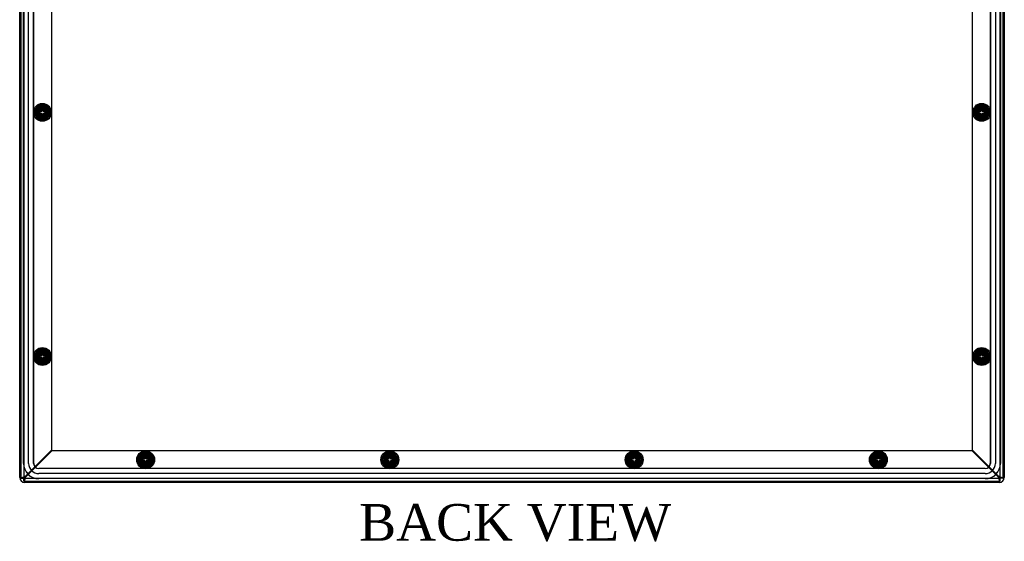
# Model space of a CAD drawing. Header units: inches. Extents: x 0 to 126, y 0 to 96.
# Tile 13 of 18: x 71 to 95, y 31 to 44. Entities that reach past the tile are written whole.
import ezdxf
from ezdxf.enums import TextEntityAlignment as Align
from ezdxf.lldxf.tags import DXFTag

# ---------------------------------------------------------------- set-up
doc = ezdxf.new("R2010")
doc.units = ezdxf.units.IN
doc.header["$MEASUREMENT"] = 0
doc.layers.get('0').update_dxf_attribs({"linetype": 'CONTINUOUS'})
for name, color, linetype in [('COM70614', 7, 'CONTINUOUS'), ('COM71428-20', 7, 'CONTINUOUS'), ('COM71429-12', 7, 'CONTINUOUS'), ('RVN01002', 7, 'CONTINUOUS'), ('SCS190055', 7, 'CONTINUOUS'), ('WAM87960', 7, 'CONTINUOUS')]:
    doc.layers.add(name, color=color, linetype=linetype)
doc.styles.add('SEACAD_TIMES_NEW_ROMAN', font='times.ttf')
tags = doc.linetypes.add('HIDDEN2', pattern=[0.1875, 0.125, -0.0625]).pattern_tags.tags
tags[6:7] = [DXFTag(74, 4), DXFTag(75, 0), DXFTag(340, '0'), DXFTag(46, 0.0), DXFTag(50, 0.0), DXFTag(44, 0.0), DXFTag(45, 0.0)]
tags[4:5] = [DXFTag(74, 4), DXFTag(75, 0), DXFTag(340, '0'), DXFTag(46, 0.0), DXFTag(50, 0.0), DXFTag(44, 0.0), DXFTag(45, 0.0)]

msp = doc.modelspace()

# ---------------------------------------------------------------- linework, layer by layer
at = {"layer": 'COM70614', "color": 7, "linetype": 'HIDDEN2'}
for p, q in [((71.308, 33.182), (71.308, 56.432)), ((71.309, 33.182), (71.309, 56.432)), ((71.433, 33.182), (71.433, 56.432)), ((71.557, 33.182), (71.557, 56.432)), ((71.558, 33.182), (71.558, 56.432)), ((95.058, 56.432), (95.058, 33.182)), ((95.059, 56.432), (95.059, 33.182)), ((95.183, 56.432), (95.183, 33.182)), ((95.307, 56.432), (95.307, 33.182)), ((95.308, 56.432), (95.308, 33.182)), ((94.933, 33.057), (71.683, 33.057)), ((94.933, 33.056), (71.683, 33.056)), ((94.933, 32.932), (71.683, 32.932)), ((94.933, 32.808), (71.683, 32.808)), ((94.933, 32.807), (71.683, 32.807))]:
    msp.add_line(p, q, dxfattribs=at)
for centre, radius, start, end in [((71.683, 33.182), 0.375, 180, 270), ((71.683, 33.182), 0.374, 180, 270), ((71.683, 33.182), 0.25, 180, 270), ((71.683, 33.182), 0.126, 180, 270), ((71.683, 33.182), 0.125, 180, 270), ((94.933, 33.182), 0.375, 270, 0), ((94.933, 33.182), 0.125, 270, 0), ((94.933, 33.182), 0.126, 270, 0), ((94.933, 33.182), 0.25, 270, 0), ((94.933, 33.182), 0.374, 270, 0)]:
    msp.add_arc(centre, radius, start, end, dxfattribs=at)
at = {"layer": 'COM71428-20', "color": 7, "linetype": 'Continuous'}
for p, q in [((71.246, 56.798), (71.246, 32.817)), ((95.371, 32.817), (95.371, 56.798)), ((71.246, 32.817), (71.318, 32.817)), ((71.318, 32.745), (71.318, 32.817)), ((71.318, 32.745), (95.298, 32.745)), ((71.334, 32.833), (71.34, 32.844)), ((71.334, 32.833), (71.345, 32.839)), ((95.272, 32.839), (95.282, 32.833)), ((95.276, 32.844), (95.283, 32.833)), ((95.298, 32.745), (95.298, 32.817)), ((95.371, 32.817), (95.299, 32.817))]:
    msp.add_line(p, q, dxfattribs=at)
at = {"layer": 'COM71428-20', "color": 7, "linetype": 'HIDDEN2'}
for p, q in [((71.318, 56.798), (71.318, 32.817)), ((95.299, 32.817), (95.299, 56.798)), ((71.996, 56.105), (71.996, 33.509)), ((94.621, 33.509), (94.621, 56.105)), ((71.626, 41.723), (71.626, 41.891)), ((94.701, 41.723), (94.701, 41.891)), ((71.626, 35.723), (71.626, 35.891)), ((94.701, 35.723), (94.701, 35.891)), ((71.354, 32.867), (71.996, 33.509)), ((71.368, 32.853), (72.01, 33.495)), ((72.01, 33.495), (94.606, 33.495)), ((74.224, 33.415), (74.392, 33.415)), ((80.224, 33.415), (80.392, 33.415)), ((86.224, 33.415), (86.392, 33.415)), ((92.224, 33.415), (92.392, 33.415)), ((94.606, 33.495), (95.248, 32.853)), ((94.621, 33.509), (95.263, 32.867)), ((74.392, 33.125), (74.224, 33.125)), ((80.392, 33.125), (80.224, 33.125)), ((86.392, 33.125), (86.224, 33.125)), ((92.392, 33.125), (92.224, 33.125)), ((71.334, 32.833), (71.294, 32.833)), ((71.318, 32.817), (95.298, 32.817)), ((71.334, 32.833), (71.334, 32.793)), ((71.34, 32.844), (71.354, 32.867)), ((71.345, 32.839), (71.368, 32.853)), ((95.248, 32.853), (95.272, 32.839)), ((95.263, 32.867), (95.276, 32.844)), ((95.282, 32.833), (95.282, 32.793)), ((95.283, 32.833), (95.323, 32.833))]:
    msp.add_line(p, q, dxfattribs=at)
for centre, start, end in [((71.748, 32.104), 117.3257, 121.9374), ((70.605, 33.247), 328.0626, 332.6743), ((96.011, 33.247), 207.3257, 211.9374), ((94.868, 32.104), 58.0626, 62.6743)]:
    msp.add_arc(centre, 0.859, start, end, dxfattribs=at)
at = {"layer": 'COM71428-20', "color": 7, "linetype": 'Continuous'}
for points, knots in [([(71.246, 32.817), (71.246, 32.818), (71.246, 32.82), (71.249, 32.823), (71.251, 32.824), (71.257, 32.827), (71.26, 32.829), (71.268, 32.832), (71.272, 32.833), (71.282, 32.836), (71.288, 32.838), (71.299, 32.841), (71.306, 32.842), (71.325, 32.847), (71.339, 32.85), (71.354, 32.853)], [0, 0, 0, 0, 0.125, 0.125, 0.25, 0.25, 0.375, 0.375, 0.5, 0.5, 0.625, 0.625, 0.75, 0.75, 1, 1, 1, 1]), ([(71.318, 32.817), (71.318, 32.82), (71.319, 32.823), (71.322, 32.829), (71.325, 32.832), (71.335, 32.841), (71.344, 32.847), (71.354, 32.853)], [0, 0, 0, 0, 0.25, 0.25, 0.5, 0.5, 1, 1, 1, 1]), ([(71.354, 32.853), (71.351, 32.848), (71.348, 32.843), (71.342, 32.835), (71.339, 32.831), (71.33, 32.821), (71.324, 32.817), (71.318, 32.817)], [0, 0, 0, 0, 0.25, 0.25, 0.5, 0.5, 1, 1, 1, 1]), ([(71.354, 32.853), (71.352, 32.846), (71.351, 32.839), (71.348, 32.825), (71.346, 32.818), (71.343, 32.805), (71.342, 32.799), (71.339, 32.787), (71.337, 32.781), (71.334, 32.771), (71.333, 32.767), (71.33, 32.759), (71.328, 32.756), (71.324, 32.748), (71.321, 32.745), (71.318, 32.745)], [0, 0, 0, 0, 0.125, 0.125, 0.25, 0.25, 0.375, 0.375, 0.5, 0.5, 0.625, 0.625, 0.75, 0.75, 1, 1, 1, 1]), ([(95.298, 32.817), (95.295, 32.817), (95.293, 32.818), (95.287, 32.821), (95.284, 32.824), (95.275, 32.834), (95.269, 32.843), (95.263, 32.853)], [0, 0, 0, 0, 0.25, 0.25, 0.5, 0.5, 1, 1, 1, 1]), ([(95.298, 32.745), (95.297, 32.745), (95.295, 32.745), (95.293, 32.748), (95.291, 32.75), (95.288, 32.756), (95.287, 32.759), (95.284, 32.767), (95.282, 32.771), (95.279, 32.781), (95.278, 32.787), (95.275, 32.798), (95.273, 32.805), (95.269, 32.824), (95.266, 32.838), (95.263, 32.853)], [0, 0, 0, 0, 0.125, 0.125, 0.25, 0.25, 0.375, 0.375, 0.5, 0.5, 0.625, 0.625, 0.75, 0.75, 1, 1, 1, 1]), ([(95.263, 32.853), (95.267, 32.85), (95.272, 32.847), (95.281, 32.841), (95.285, 32.838), (95.295, 32.829), (95.299, 32.823), (95.299, 32.817)], [0, 0, 0, 0, 0.25, 0.25, 0.5, 0.5, 1, 1, 1, 1]), ([(95.263, 32.853), (95.27, 32.851), (95.277, 32.85), (95.291, 32.847), (95.297, 32.845), (95.31, 32.842), (95.317, 32.841), (95.328, 32.838), (95.334, 32.836), (95.344, 32.833), (95.348, 32.832), (95.356, 32.829), (95.36, 32.827), (95.368, 32.823), (95.371, 32.82), (95.371, 32.817)], [0, 0, 0, 0, 0.125, 0.125, 0.25, 0.25, 0.375, 0.375, 0.5, 0.5, 0.625, 0.625, 0.75, 0.75, 1, 1, 1, 1])]:
    msp.add_open_spline(points, degree=3, knots=knots, dxfattribs=at)
at = {"layer": 'COM71429-12', "color": 7, "linetype": 'Continuous'}
for p, q in [((71.214, 32.838), (71.214, 56.776)), ((95.402, 56.776), (95.402, 32.838)), ((95.277, 32.713), (71.339, 32.713))]:
    msp.add_line(p, q, dxfattribs=at)
at = {"layer": 'COM71429-12', "color": 7, "linetype": 'HIDDEN2'}
for centre in [(71.771, 41.807), (94.846, 41.807), (71.771, 35.807), (94.846, 35.807), (74.308, 33.27), (80.308, 33.27), (86.308, 33.27), (92.308, 33.27)]:
    msp.add_circle(centre, 0.125, dxfattribs=at)
at = {"layer": 'COM71429-12', "color": 7, "linetype": 'Continuous'}
for centre, start, end in [((71.339, 32.838), 180, 270), ((95.277, 32.838), 270, 0)]:
    msp.add_arc(centre, 0.125, start, end, dxfattribs=at)
at = {"layer": 'RVN01002', "color": 7, "linetype": 'HIDDEN2'}
for p, q in [((71.631, 41.885), (71.631, 41.73)), ((71.768, 41.967), (71.634, 41.89)), ((71.771, 41.941), (71.655, 41.874)), ((71.655, 41.874), (71.655, 41.74)), ((71.887, 41.874), (71.771, 41.941)), ((71.908, 41.89), (71.774, 41.967)), ((71.887, 41.74), (71.887, 41.874)), ((71.911, 41.73), (71.911, 41.885)), ((94.706, 41.885), (94.706, 41.73)), ((94.843, 41.967), (94.709, 41.89)), ((94.846, 41.941), (94.73, 41.874)), ((94.73, 41.874), (94.73, 41.74)), ((94.962, 41.874), (94.846, 41.941)), ((94.983, 41.89), (94.849, 41.967)), ((94.962, 41.74), (94.962, 41.874)), ((94.986, 41.73), (94.986, 41.885)), ((71.634, 41.725), (71.768, 41.647)), ((71.655, 41.74), (71.771, 41.673)), ((71.771, 41.673), (71.887, 41.74)), ((71.774, 41.647), (71.908, 41.725)), ((94.709, 41.725), (94.843, 41.647)), ((94.73, 41.74), (94.846, 41.673)), ((94.846, 41.673), (94.962, 41.74)), ((94.849, 41.647), (94.983, 41.725)), ((71.631, 35.885), (71.631, 35.73)), ((71.768, 35.967), (71.634, 35.89)), ((71.771, 35.941), (71.655, 35.874)), ((71.655, 35.874), (71.655, 35.74)), ((71.887, 35.874), (71.771, 35.941)), ((71.908, 35.89), (71.774, 35.967)), ((71.887, 35.74), (71.887, 35.874)), ((71.911, 35.73), (71.911, 35.885)), ((94.706, 35.885), (94.706, 35.73)), ((94.843, 35.967), (94.709, 35.89)), ((94.846, 35.941), (94.73, 35.874)), ((94.73, 35.874), (94.73, 35.74)), ((94.962, 35.874), (94.846, 35.941)), ((94.983, 35.89), (94.849, 35.967)), ((94.962, 35.74), (94.962, 35.874)), ((94.986, 35.73), (94.986, 35.885)), ((71.634, 35.725), (71.768, 35.647)), ((71.655, 35.74), (71.771, 35.673)), ((71.771, 35.673), (71.887, 35.74)), ((71.774, 35.647), (71.908, 35.725)), ((94.709, 35.725), (94.843, 35.647)), ((94.73, 35.74), (94.846, 35.673)), ((94.846, 35.673), (94.962, 35.74)), ((94.849, 35.647), (94.983, 35.725)), ((74.226, 33.407), (74.148, 33.273)), ((74.241, 33.386), (74.174, 33.27)), ((74.386, 33.41), (74.231, 33.41)), ((74.375, 33.386), (74.241, 33.386)), ((74.442, 33.27), (74.375, 33.386)), ((74.468, 33.273), (74.391, 33.407)), ((80.226, 33.407), (80.148, 33.273)), ((80.241, 33.386), (80.174, 33.27)), ((80.386, 33.41), (80.231, 33.41)), ((80.375, 33.386), (80.241, 33.386)), ((80.442, 33.27), (80.375, 33.386)), ((80.468, 33.273), (80.391, 33.407)), ((86.226, 33.407), (86.148, 33.273)), ((86.241, 33.386), (86.174, 33.27)), ((86.386, 33.41), (86.231, 33.41)), ((86.375, 33.386), (86.241, 33.386)), ((86.442, 33.27), (86.375, 33.386)), ((86.468, 33.273), (86.391, 33.407)), ((92.226, 33.407), (92.148, 33.273)), ((92.241, 33.386), (92.174, 33.27)), ((92.386, 33.41), (92.231, 33.41)), ((92.375, 33.386), (92.241, 33.386)), ((92.442, 33.27), (92.375, 33.386)), ((92.468, 33.273), (92.391, 33.407)), ((74.148, 33.267), (74.226, 33.133)), ((74.174, 33.27), (74.241, 33.154)), ((74.241, 33.154), (74.375, 33.154)), ((74.375, 33.154), (74.442, 33.27)), ((74.391, 33.133), (74.468, 33.267)), ((80.148, 33.267), (80.226, 33.133)), ((80.174, 33.27), (80.241, 33.154)), ((80.241, 33.154), (80.375, 33.154)), ((80.375, 33.154), (80.442, 33.27)), ((80.391, 33.133), (80.468, 33.267)), ((86.148, 33.267), (86.226, 33.133)), ((86.174, 33.27), (86.241, 33.154)), ((86.241, 33.154), (86.375, 33.154)), ((86.375, 33.154), (86.442, 33.27)), ((86.391, 33.133), (86.468, 33.267)), ((92.148, 33.267), (92.226, 33.133)), ((92.174, 33.27), (92.241, 33.154)), ((92.241, 33.154), (92.375, 33.154)), ((92.375, 33.154), (92.442, 33.27)), ((92.391, 33.133), (92.468, 33.267)), ((74.231, 33.13), (74.386, 33.13)), ((80.231, 33.13), (80.386, 33.13)), ((86.231, 33.13), (86.386, 33.13)), ((92.231, 33.13), (92.386, 33.13))]:
    msp.add_line(p, q, dxfattribs=at)
for centre, radius in [((71.771, 41.807), 0.195), ((71.771, 41.807), 0.137), ((71.771, 41.807), 0.095), ((71.771, 41.807), 0.0795), ((94.846, 41.807), 0.195), ((94.846, 41.807), 0.137), ((94.846, 41.807), 0.095), ((94.846, 41.807), 0.0795), ((71.771, 35.807), 0.195), ((71.771, 35.807), 0.137), ((71.771, 35.807), 0.095), ((71.771, 35.807), 0.0795), ((94.846, 35.807), 0.195), ((94.846, 35.807), 0.137), ((94.846, 35.807), 0.095), ((94.846, 35.807), 0.0795), ((74.308, 33.27), 0.195), ((74.308, 33.27), 0.137), ((80.308, 33.27), 0.195), ((80.308, 33.27), 0.137), ((86.308, 33.27), 0.195), ((86.308, 33.27), 0.137), ((92.308, 33.27), 0.195), ((92.308, 33.27), 0.137), ((74.308, 33.27), 0.095), ((74.308, 33.27), 0.0795), ((80.308, 33.27), 0.095), ((80.308, 33.27), 0.0795), ((86.308, 33.27), 0.095), ((86.308, 33.27), 0.0795), ((92.308, 33.27), 0.095), ((92.308, 33.27), 0.0795)]:
    msp.add_circle(centre, radius, dxfattribs=at)
for centre, start, end in [((71.771, 41.807), 148.955, 151.045), ((71.771, 41.807), 88.955, 91.045), ((71.771, 41.807), 28.955, 31.045), ((94.846, 41.807), 148.955, 151.045), ((94.846, 41.807), 88.955, 91.045), ((94.846, 41.807), 28.955, 31.045), ((71.771, 41.807), 208.955, 211.045), ((71.771, 41.807), 268.955, 271.045), ((71.771, 41.807), 328.955, 331.045), ((94.846, 41.807), 208.955, 211.045), ((94.846, 41.807), 268.955, 271.045), ((94.846, 41.807), 328.955, 331.045), ((71.771, 35.807), 148.955, 151.045), ((71.771, 35.807), 88.955, 91.045), ((71.771, 35.807), 28.955, 31.045), ((94.846, 35.807), 148.955, 151.045), ((94.846, 35.807), 88.955, 91.045), ((94.846, 35.807), 28.955, 31.045), ((71.771, 35.807), 208.955, 211.045), ((71.771, 35.807), 268.955, 271.045), ((71.771, 35.807), 328.955, 331.045), ((94.846, 35.807), 208.955, 211.045), ((94.846, 35.807), 268.955, 271.045), ((94.846, 35.807), 328.955, 331.045), ((74.308, 33.27), 118.955, 121.045), ((74.308, 33.27), 58.955, 61.045), ((80.308, 33.27), 118.955, 121.045), ((80.308, 33.27), 58.955, 61.045), ((86.308, 33.27), 118.955, 121.045), ((86.308, 33.27), 58.955, 61.045), ((92.308, 33.27), 118.955, 121.045), ((92.308, 33.27), 58.955, 61.045), ((74.308, 33.27), 178.955, 181.045), ((74.308, 33.27), 358.955, 1.045), ((80.308, 33.27), 178.955, 181.045), ((80.308, 33.27), 358.955, 1.045), ((86.308, 33.27), 178.955, 181.045), ((86.308, 33.27), 358.955, 1.045), ((92.308, 33.27), 178.955, 181.045), ((92.308, 33.27), 358.955, 1.045), ((74.308, 33.27), 238.955, 241.045), ((74.308, 33.27), 298.955, 301.045), ((80.308, 33.27), 238.955, 241.045), ((80.308, 33.27), 298.955, 301.045), ((86.308, 33.27), 238.955, 241.045), ((86.308, 33.27), 298.955, 301.045), ((92.308, 33.27), 238.955, 241.045), ((92.308, 33.27), 298.955, 301.045)]:
    msp.add_arc(centre, 0.16, start, end, dxfattribs=at)
at = {"layer": 'SCS190055', "color": 7, "linetype": 'HIDDEN2'}
for p, q in [((71.756, 41.895), (71.786, 41.895)), ((71.756, 41.835), (71.756, 41.885)), ((71.786, 41.885), (71.786, 41.835)), ((94.831, 41.895), (94.861, 41.895)), ((94.831, 41.835), (94.831, 41.885)), ((94.861, 41.885), (94.861, 41.835)), ((71.612, 41.835), (71.756, 41.835)), ((71.756, 41.78), (71.612, 41.78)), ((71.756, 41.73), (71.756, 41.78)), ((71.786, 41.72), (71.756, 41.72)), ((71.786, 41.835), (71.93, 41.835)), ((71.93, 41.78), (71.786, 41.78)), ((71.786, 41.78), (71.786, 41.73)), ((94.687, 41.835), (94.831, 41.835)), ((94.831, 41.78), (94.687, 41.78)), ((94.831, 41.73), (94.831, 41.78)), ((94.861, 41.72), (94.831, 41.72)), ((94.861, 41.835), (95.005, 41.835)), ((95.005, 41.78), (94.861, 41.78)), ((94.861, 41.78), (94.861, 41.73)), ((71.612, 35.835), (71.756, 35.835)), ((71.756, 35.895), (71.786, 35.895)), ((71.756, 35.835), (71.756, 35.885)), ((71.786, 35.885), (71.786, 35.835)), ((71.786, 35.835), (71.93, 35.835)), ((94.687, 35.835), (94.831, 35.835)), ((94.831, 35.895), (94.861, 35.895)), ((94.831, 35.835), (94.831, 35.885)), ((94.861, 35.885), (94.861, 35.835)), ((94.861, 35.835), (95.005, 35.835)), ((71.756, 35.78), (71.612, 35.78)), ((71.756, 35.73), (71.756, 35.78)), ((71.786, 35.72), (71.756, 35.72)), ((71.93, 35.78), (71.786, 35.78)), ((71.786, 35.78), (71.786, 35.73)), ((94.831, 35.78), (94.687, 35.78)), ((94.831, 35.73), (94.831, 35.78)), ((94.861, 35.72), (94.831, 35.72)), ((95.005, 35.78), (94.861, 35.78)), ((94.861, 35.78), (94.861, 35.73)), ((74.149, 33.297), (74.293, 33.297)), ((74.293, 33.242), (74.149, 33.242)), ((74.293, 33.357), (74.323, 33.357)), ((74.293, 33.297), (74.293, 33.347)), ((74.293, 33.192), (74.293, 33.242)), ((74.323, 33.182), (74.293, 33.182)), ((74.323, 33.347), (74.323, 33.297)), ((74.323, 33.297), (74.467, 33.297)), ((74.467, 33.242), (74.323, 33.242)), ((74.323, 33.242), (74.323, 33.192)), ((80.149, 33.297), (80.293, 33.297)), ((80.293, 33.242), (80.149, 33.242)), ((80.293, 33.357), (80.323, 33.357)), ((80.293, 33.297), (80.293, 33.347)), ((80.293, 33.192), (80.293, 33.242)), ((80.323, 33.182), (80.293, 33.182)), ((80.323, 33.347), (80.323, 33.297)), ((80.323, 33.297), (80.467, 33.297)), ((80.467, 33.242), (80.323, 33.242)), ((80.323, 33.242), (80.323, 33.192)), ((86.149, 33.297), (86.293, 33.297)), ((86.293, 33.242), (86.149, 33.242)), ((86.293, 33.357), (86.323, 33.357)), ((86.293, 33.297), (86.293, 33.347)), ((86.293, 33.192), (86.293, 33.242)), ((86.323, 33.182), (86.293, 33.182)), ((86.323, 33.347), (86.323, 33.297)), ((86.323, 33.297), (86.467, 33.297)), ((86.467, 33.242), (86.323, 33.242)), ((86.323, 33.242), (86.323, 33.192)), ((92.149, 33.297), (92.293, 33.297)), ((92.293, 33.242), (92.149, 33.242)), ((92.293, 33.357), (92.323, 33.357)), ((92.293, 33.297), (92.293, 33.347)), ((92.293, 33.192), (92.293, 33.242)), ((92.323, 33.182), (92.293, 33.182)), ((92.323, 33.347), (92.323, 33.297)), ((92.323, 33.297), (92.467, 33.297)), ((92.467, 33.242), (92.323, 33.242)), ((92.323, 33.242), (92.323, 33.192))]:
    msp.add_line(p, q, dxfattribs=at)
for centre, radius in [((71.771, 41.807), 0.178), ((71.771, 41.807), 0.095), ((71.771, 41.807), 0.0759), ((71.771, 41.807), 0.074), ((71.771, 41.807), 0.0575), ((94.846, 41.807), 0.178), ((94.846, 41.807), 0.095), ((94.846, 41.807), 0.0759), ((94.846, 41.807), 0.074), ((94.846, 41.807), 0.0575), ((71.771, 35.807), 0.178), ((71.771, 35.807), 0.095), ((71.771, 35.807), 0.0759), ((71.771, 35.807), 0.074), ((71.771, 35.807), 0.0575), ((94.846, 35.807), 0.178), ((94.846, 35.807), 0.095), ((94.846, 35.807), 0.0759), ((94.846, 35.807), 0.074), ((94.846, 35.807), 0.0575), ((74.308, 33.27), 0.178), ((80.308, 33.27), 0.178), ((86.308, 33.27), 0.178), ((92.308, 33.27), 0.178), ((74.308, 33.27), 0.095), ((74.308, 33.27), 0.0759), ((74.308, 33.27), 0.074), ((74.308, 33.27), 0.0575), ((80.308, 33.27), 0.095), ((80.308, 33.27), 0.0759), ((80.308, 33.27), 0.074), ((80.308, 33.27), 0.0575), ((86.308, 33.27), 0.095), ((86.308, 33.27), 0.0759), ((86.308, 33.27), 0.074), ((86.308, 33.27), 0.0575), ((92.308, 33.27), 0.095), ((92.308, 33.27), 0.0759), ((92.308, 33.27), 0.074), ((92.308, 33.27), 0.0575)]:
    msp.add_circle(centre, radius, dxfattribs=at)
for centre, radius, start, end in [((71.771, 41.807), 0.0637, 103.621, 154.4216), ((71.771, 41.807), 0.0637, 25.5784, 76.379), ((94.846, 41.807), 0.0637, 103.621, 154.4216), ((94.846, 41.807), 0.0637, 25.5784, 76.379), ((71.771, 41.807), 0.161, 170.1864, 189.8136), ((71.771, 41.807), 0.0637, 205.5784, 256.379), ((71.771, 41.807), 0.0637, 283.621, 334.4216), ((71.771, 41.807), 0.161, 350.1864, 9.8136), ((94.846, 41.807), 0.161, 170.1864, 189.8136), ((94.846, 41.807), 0.0637, 205.5784, 256.379), ((94.846, 41.807), 0.0637, 283.621, 334.4216), ((94.846, 41.807), 0.161, 350.1864, 9.8136), ((71.771, 35.807), 0.161, 170.1864, 189.8136), ((71.771, 35.807), 0.0637, 103.621, 154.4216), ((71.771, 35.807), 0.0637, 25.5784, 76.379), ((71.771, 35.807), 0.161, 350.1864, 9.8136), ((94.846, 35.807), 0.161, 170.1864, 189.8136), ((94.846, 35.807), 0.0637, 103.621, 154.4216), ((94.846, 35.807), 0.0637, 25.5784, 76.379), ((94.846, 35.807), 0.161, 350.1864, 9.8136), ((71.771, 35.807), 0.0637, 205.5784, 256.379), ((71.771, 35.807), 0.0637, 283.621, 334.4216), ((94.846, 35.807), 0.0637, 205.5784, 256.379), ((94.846, 35.807), 0.0637, 283.621, 334.4216), ((74.308, 33.27), 0.161, 170.1864, 189.8136), ((74.308, 33.27), 0.0637, 103.621, 154.4216), ((74.308, 33.27), 0.0637, 205.5784, 256.379), ((74.308, 33.27), 0.0637, 25.5784, 76.379), ((74.308, 33.27), 0.0637, 283.621, 334.4216), ((74.308, 33.27), 0.161, 350.1864, 9.8136), ((80.308, 33.27), 0.161, 170.1864, 189.8136), ((80.308, 33.27), 0.0637, 103.621, 154.4216), ((80.308, 33.27), 0.0637, 205.5784, 256.379), ((80.308, 33.27), 0.0637, 25.5784, 76.379), ((80.308, 33.27), 0.0637, 283.621, 334.4216), ((80.308, 33.27), 0.161, 350.1864, 9.8136), ((86.308, 33.27), 0.161, 170.1864, 189.8136), ((86.308, 33.27), 0.0637, 103.621, 154.4216), ((86.308, 33.27), 0.0637, 205.5784, 256.379), ((86.308, 33.27), 0.0637, 25.5784, 76.379), ((86.308, 33.27), 0.0637, 283.621, 334.4216), ((86.308, 33.27), 0.161, 350.1864, 9.8136), ((92.308, 33.27), 0.161, 170.1864, 189.8136), ((92.308, 33.27), 0.0637, 103.621, 154.4216), ((92.308, 33.27), 0.0637, 205.5784, 256.379), ((92.308, 33.27), 0.0637, 25.5784, 76.379), ((92.308, 33.27), 0.0637, 283.621, 334.4216), ((92.308, 33.27), 0.161, 350.1864, 9.8136)]:
    msp.add_arc(centre, radius, start, end, dxfattribs=at)
at = {"layer": 'WAM87960', "color": 7, "linetype": 'HIDDEN2'}
for p, q in [((71.756, 41.92), (71.756, 41.967)), ((71.756, 41.886), (71.756, 41.92)), ((71.786, 41.967), (71.786, 41.92)), ((71.786, 41.92), (71.786, 41.886)), ((94.831, 41.92), (94.831, 41.967)), ((94.831, 41.886), (94.831, 41.92)), ((94.861, 41.967), (94.861, 41.92)), ((94.861, 41.92), (94.861, 41.886)), ((71.611, 41.822), (71.657, 41.822)), ((71.657, 41.792), (71.611, 41.792)), ((71.657, 41.822), (71.692, 41.822)), ((71.692, 41.792), (71.657, 41.792)), ((71.756, 41.694), (71.756, 41.729)), ((71.756, 41.648), (71.756, 41.694)), ((71.786, 41.729), (71.786, 41.694)), ((71.786, 41.694), (71.786, 41.648)), ((71.849, 41.822), (71.884, 41.822)), ((71.884, 41.792), (71.849, 41.792)), ((71.884, 41.822), (71.93, 41.822)), ((71.93, 41.792), (71.884, 41.792)), ((94.686, 41.822), (94.732, 41.822)), ((94.732, 41.792), (94.686, 41.792)), ((94.732, 41.822), (94.767, 41.822)), ((94.767, 41.792), (94.732, 41.792)), ((94.831, 41.694), (94.831, 41.729)), ((94.831, 41.648), (94.831, 41.694)), ((94.861, 41.729), (94.861, 41.694)), ((94.861, 41.694), (94.861, 41.648)), ((94.924, 41.822), (94.959, 41.822)), ((94.959, 41.792), (94.924, 41.792)), ((94.959, 41.822), (95.005, 41.822)), ((95.005, 41.792), (94.959, 41.792)), ((71.611, 35.822), (71.657, 35.822)), ((71.657, 35.822), (71.692, 35.822)), ((71.756, 35.92), (71.756, 35.967)), ((71.756, 35.886), (71.756, 35.92)), ((71.786, 35.967), (71.786, 35.92)), ((71.786, 35.92), (71.786, 35.886)), ((71.849, 35.822), (71.884, 35.822)), ((71.884, 35.822), (71.93, 35.822)), ((94.686, 35.822), (94.732, 35.822)), ((94.732, 35.822), (94.767, 35.822)), ((94.831, 35.92), (94.831, 35.967)), ((94.831, 35.886), (94.831, 35.92)), ((94.861, 35.967), (94.861, 35.92)), ((94.861, 35.92), (94.861, 35.886)), ((94.924, 35.822), (94.959, 35.822)), ((94.959, 35.822), (95.005, 35.822)), ((71.657, 35.792), (71.611, 35.792)), ((71.692, 35.792), (71.657, 35.792)), ((71.756, 35.694), (71.756, 35.729)), ((71.756, 35.648), (71.756, 35.694)), ((71.786, 35.729), (71.786, 35.694)), ((71.786, 35.694), (71.786, 35.648)), ((71.884, 35.792), (71.849, 35.792)), ((71.93, 35.792), (71.884, 35.792)), ((94.732, 35.792), (94.686, 35.792)), ((94.767, 35.792), (94.732, 35.792)), ((94.831, 35.694), (94.831, 35.729)), ((94.831, 35.648), (94.831, 35.694)), ((94.861, 35.729), (94.861, 35.694)), ((94.861, 35.694), (94.861, 35.648)), ((94.959, 35.792), (94.924, 35.792)), ((95.005, 35.792), (94.959, 35.792)), ((74.293, 33.383), (74.293, 33.429)), ((74.293, 33.348), (74.293, 33.383)), ((74.323, 33.429), (74.323, 33.383)), ((74.323, 33.383), (74.323, 33.348)), ((80.293, 33.383), (80.293, 33.429)), ((80.293, 33.348), (80.293, 33.383)), ((80.323, 33.429), (80.323, 33.383)), ((80.323, 33.383), (80.323, 33.348)), ((86.293, 33.383), (86.293, 33.429)), ((86.293, 33.348), (86.293, 33.383)), ((86.323, 33.429), (86.323, 33.383)), ((86.323, 33.383), (86.323, 33.348)), ((92.293, 33.383), (92.293, 33.429)), ((92.293, 33.348), (92.293, 33.383)), ((92.323, 33.429), (92.323, 33.383)), ((92.323, 33.383), (92.323, 33.348)), ((74.149, 33.285), (74.195, 33.285)), ((74.195, 33.255), (74.149, 33.255)), ((74.195, 33.285), (74.23, 33.285)), ((74.23, 33.255), (74.195, 33.255)), ((74.293, 33.157), (74.293, 33.191)), ((74.293, 33.11), (74.293, 33.157)), ((74.323, 33.191), (74.323, 33.157)), ((74.323, 33.157), (74.323, 33.11)), ((74.387, 33.285), (74.421, 33.285)), ((74.421, 33.255), (74.387, 33.255)), ((74.421, 33.285), (74.468, 33.285)), ((74.468, 33.255), (74.421, 33.255)), ((80.149, 33.285), (80.195, 33.285)), ((80.195, 33.255), (80.149, 33.255)), ((80.195, 33.285), (80.23, 33.285)), ((80.23, 33.255), (80.195, 33.255)), ((80.293, 33.157), (80.293, 33.191)), ((80.293, 33.11), (80.293, 33.157)), ((80.323, 33.191), (80.323, 33.157)), ((80.323, 33.157), (80.323, 33.11)), ((80.387, 33.285), (80.421, 33.285)), ((80.421, 33.255), (80.387, 33.255)), ((80.421, 33.285), (80.468, 33.285)), ((80.468, 33.255), (80.421, 33.255)), ((86.149, 33.285), (86.195, 33.285)), ((86.195, 33.255), (86.149, 33.255)), ((86.195, 33.285), (86.23, 33.285)), ((86.23, 33.255), (86.195, 33.255)), ((86.293, 33.157), (86.293, 33.191)), ((86.293, 33.11), (86.293, 33.157)), ((86.323, 33.191), (86.323, 33.157)), ((86.323, 33.157), (86.323, 33.11)), ((86.387, 33.285), (86.421, 33.285)), ((86.421, 33.255), (86.387, 33.255)), ((86.421, 33.285), (86.468, 33.285)), ((86.468, 33.255), (86.421, 33.255)), ((92.149, 33.285), (92.195, 33.285)), ((92.195, 33.255), (92.149, 33.255)), ((92.195, 33.285), (92.23, 33.285)), ((92.23, 33.255), (92.195, 33.255)), ((92.293, 33.157), (92.293, 33.191)), ((92.293, 33.11), (92.293, 33.157)), ((92.323, 33.191), (92.323, 33.157)), ((92.323, 33.157), (92.323, 33.11)), ((92.387, 33.285), (92.421, 33.285)), ((92.421, 33.255), (92.387, 33.255)), ((92.421, 33.285), (92.468, 33.285)), ((92.468, 33.255), (92.421, 33.255))]:
    msp.add_line(p, q, dxfattribs=at)
for centre, radius in [((71.771, 41.807), 0.22), ((71.771, 41.807), 0.181), ((94.846, 41.807), 0.22), ((94.846, 41.807), 0.181), ((71.771, 35.807), 0.22), ((71.771, 35.807), 0.181), ((94.846, 35.807), 0.22), ((94.846, 35.807), 0.181), ((74.308, 33.27), 0.22), ((74.308, 33.27), 0.181), ((80.308, 33.27), 0.22), ((80.308, 33.27), 0.181), ((86.308, 33.27), 0.22), ((86.308, 33.27), 0.181), ((92.308, 33.27), 0.22), ((92.308, 33.27), 0.181)]:
    msp.add_circle(centre, radius, dxfattribs=at)
for centre, radius, start, end in [((71.771, 41.807), 0.16, 95.3753, 174.6247), ((71.771, 41.807), 0.12, 97.1808, 172.8192), ((71.771, 41.807), 0.08, 100.8069, 169.1931), ((71.771, 41.807), 0.12, 82.8192, 97.1808), ((71.771, 41.807), 0.08, 79.1931, 100.8069), ((71.771, 41.807), 0.16, 5.3753, 84.6247), ((71.771, 41.807), 0.12, 7.1808, 82.8192), ((71.771, 41.807), 0.08, 10.8069, 79.1931), ((94.846, 41.807), 0.16, 95.3753, 174.6247), ((94.846, 41.807), 0.12, 97.1808, 172.8192), ((94.846, 41.807), 0.08, 100.8069, 169.1931), ((94.846, 41.807), 0.12, 82.8192, 97.1808), ((94.846, 41.807), 0.08, 79.1931, 100.8069), ((94.846, 41.807), 0.16, 5.3753, 84.6247), ((94.846, 41.807), 0.12, 7.1808, 82.8192), ((94.846, 41.807), 0.08, 10.8069, 79.1931), ((71.771, 41.807), 0.16, 185.3753, 264.6247), ((71.771, 41.807), 0.12, 172.8192, 187.1808), ((71.771, 41.807), 0.12, 187.1808, 262.8192), ((71.771, 41.807), 0.08, 169.1931, 190.8069), ((71.771, 41.807), 0.08, 190.8069, 259.1931), ((71.771, 41.807), 0.08, 259.1931, 280.8069), ((71.771, 41.807), 0.12, 262.8192, 277.1808), ((71.771, 41.807), 0.12, 277.1808, 352.8192), ((71.771, 41.807), 0.16, 275.3753, 354.6247), ((71.771, 41.807), 0.08, 280.8069, 349.1931), ((71.771, 41.807), 0.08, 349.1931, 10.8069), ((71.771, 41.807), 0.12, 352.8192, 7.1808), ((94.846, 41.807), 0.16, 185.3753, 264.6247), ((94.846, 41.807), 0.12, 172.8192, 187.1808), ((94.846, 41.807), 0.12, 187.1808, 262.8192), ((94.846, 41.807), 0.08, 169.1931, 190.8069), ((94.846, 41.807), 0.08, 190.8069, 259.1931), ((94.846, 41.807), 0.08, 259.1931, 280.8069), ((94.846, 41.807), 0.12, 262.8192, 277.1808), ((94.846, 41.807), 0.12, 277.1808, 352.8192), ((94.846, 41.807), 0.16, 275.3753, 354.6247), ((94.846, 41.807), 0.08, 280.8069, 349.1931), ((94.846, 41.807), 0.08, 349.1931, 10.8069), ((94.846, 41.807), 0.12, 352.8192, 7.1808), ((71.771, 35.807), 0.16, 95.3753, 174.6247), ((71.771, 35.807), 0.12, 172.8192, 187.1808), ((71.771, 35.807), 0.12, 97.1808, 172.8192), ((71.771, 35.807), 0.08, 169.1931, 190.8069), ((71.771, 35.807), 0.08, 100.8069, 169.1931), ((71.771, 35.807), 0.12, 82.8192, 97.1808), ((71.771, 35.807), 0.08, 79.1931, 100.8069), ((71.771, 35.807), 0.16, 5.3753, 84.6247), ((71.771, 35.807), 0.12, 7.1808, 82.8192), ((71.771, 35.807), 0.08, 10.8069, 79.1931), ((71.771, 35.807), 0.08, 349.1931, 10.8069), ((71.771, 35.807), 0.12, 352.8192, 7.1808), ((94.846, 35.807), 0.16, 95.3753, 174.6247), ((94.846, 35.807), 0.12, 172.8192, 187.1808), ((94.846, 35.807), 0.12, 97.1808, 172.8192), ((94.846, 35.807), 0.08, 169.1931, 190.8069), ((94.846, 35.807), 0.08, 100.8069, 169.1931), ((94.846, 35.807), 0.12, 82.8192, 97.1808), ((94.846, 35.807), 0.08, 79.1931, 100.8069), ((94.846, 35.807), 0.16, 5.3753, 84.6247), ((94.846, 35.807), 0.12, 7.1808, 82.8192), ((94.846, 35.807), 0.08, 10.8069, 79.1931), ((94.846, 35.807), 0.08, 349.1931, 10.8069), ((94.846, 35.807), 0.12, 352.8192, 7.1808), ((71.771, 35.807), 0.16, 185.3753, 264.6247), ((71.771, 35.807), 0.12, 187.1808, 262.8192), ((71.771, 35.807), 0.08, 190.8069, 259.1931), ((71.771, 35.807), 0.08, 259.1931, 280.8069), ((71.771, 35.807), 0.12, 262.8192, 277.1808), ((71.771, 35.807), 0.12, 277.1808, 352.8192), ((71.771, 35.807), 0.16, 275.3753, 354.6247), ((71.771, 35.807), 0.08, 280.8069, 349.1931), ((94.846, 35.807), 0.16, 185.3753, 264.6247), ((94.846, 35.807), 0.12, 187.1808, 262.8192), ((94.846, 35.807), 0.08, 190.8069, 259.1931), ((94.846, 35.807), 0.08, 259.1931, 280.8069), ((94.846, 35.807), 0.12, 262.8192, 277.1808), ((94.846, 35.807), 0.12, 277.1808, 352.8192), ((94.846, 35.807), 0.16, 275.3753, 354.6247), ((94.846, 35.807), 0.08, 280.8069, 349.1931), ((74.308, 33.27), 0.16, 95.3753, 174.6247), ((74.308, 33.27), 0.12, 97.1808, 172.8192), ((74.308, 33.27), 0.12, 82.8192, 97.1808), ((74.308, 33.27), 0.16, 5.3753, 84.6247), ((74.308, 33.27), 0.12, 7.1808, 82.8192), ((80.308, 33.27), 0.16, 95.3753, 174.6247), ((80.308, 33.27), 0.12, 97.1808, 172.8192), ((80.308, 33.27), 0.12, 82.8192, 97.1808), ((80.308, 33.27), 0.16, 5.3753, 84.6247), ((80.308, 33.27), 0.12, 7.1808, 82.8192), ((86.308, 33.27), 0.16, 95.3753, 174.6247), ((86.308, 33.27), 0.12, 97.1808, 172.8192), ((86.308, 33.27), 0.12, 82.8192, 97.1808), ((86.308, 33.27), 0.16, 5.3753, 84.6247), ((86.308, 33.27), 0.12, 7.1808, 82.8192), ((92.308, 33.27), 0.16, 95.3753, 174.6247), ((92.308, 33.27), 0.12, 97.1808, 172.8192), ((92.308, 33.27), 0.12, 82.8192, 97.1808), ((92.308, 33.27), 0.16, 5.3753, 84.6247), ((92.308, 33.27), 0.12, 7.1808, 82.8192), ((74.308, 33.27), 0.16, 185.3753, 264.6247), ((74.308, 33.27), 0.12, 172.8192, 187.1808), ((74.308, 33.27), 0.12, 187.1808, 262.8192), ((74.308, 33.27), 0.08, 169.1931, 190.8069), ((74.308, 33.27), 0.08, 100.8069, 169.1931), ((74.308, 33.27), 0.08, 190.8069, 259.1931), ((74.308, 33.27), 0.08, 79.1931, 100.8069), ((74.308, 33.27), 0.08, 259.1931, 280.8069), ((74.308, 33.27), 0.12, 262.8192, 277.1808), ((74.308, 33.27), 0.08, 10.8069, 79.1931), ((74.308, 33.27), 0.12, 277.1808, 352.8192), ((74.308, 33.27), 0.16, 275.3753, 354.6247), ((74.308, 33.27), 0.08, 280.8069, 349.1931), ((74.308, 33.27), 0.08, 349.1931, 10.8069), ((74.308, 33.27), 0.12, 352.8192, 7.1808), ((80.308, 33.27), 0.16, 185.3753, 264.6247), ((80.308, 33.27), 0.12, 172.8192, 187.1808), ((80.308, 33.27), 0.12, 187.1808, 262.8192), ((80.308, 33.27), 0.08, 169.1931, 190.8069), ((80.308, 33.27), 0.08, 100.8069, 169.1931), ((80.308, 33.27), 0.08, 190.8069, 259.1931), ((80.308, 33.27), 0.08, 79.1931, 100.8069), ((80.308, 33.27), 0.08, 259.1931, 280.8069), ((80.308, 33.27), 0.12, 262.8192, 277.1808), ((80.308, 33.27), 0.08, 10.8069, 79.1931), ((80.308, 33.27), 0.12, 277.1808, 352.8192), ((80.308, 33.27), 0.16, 275.3753, 354.6247), ((80.308, 33.27), 0.08, 280.8069, 349.1931), ((80.308, 33.27), 0.08, 349.1931, 10.8069), ((80.308, 33.27), 0.12, 352.8192, 7.1808), ((86.308, 33.27), 0.16, 185.3753, 264.6247), ((86.308, 33.27), 0.12, 172.8192, 187.1808), ((86.308, 33.27), 0.12, 187.1808, 262.8192), ((86.308, 33.27), 0.08, 169.1931, 190.8069), ((86.308, 33.27), 0.08, 100.8069, 169.1931), ((86.308, 33.27), 0.08, 190.8069, 259.1931), ((86.308, 33.27), 0.08, 79.1931, 100.8069), ((86.308, 33.27), 0.08, 259.1931, 280.8069), ((86.308, 33.27), 0.12, 262.8192, 277.1808), ((86.308, 33.27), 0.08, 10.8069, 79.1931), ((86.308, 33.27), 0.12, 277.1808, 352.8192), ((86.308, 33.27), 0.16, 275.3753, 354.6247), ((86.308, 33.27), 0.08, 280.8069, 349.1931), ((86.308, 33.27), 0.08, 349.1931, 10.8069), ((86.308, 33.27), 0.12, 352.8192, 7.1808), ((92.308, 33.27), 0.16, 185.3753, 264.6247), ((92.308, 33.27), 0.12, 172.8192, 187.1808), ((92.308, 33.27), 0.12, 187.1808, 262.8192), ((92.308, 33.27), 0.08, 169.1931, 190.8069), ((92.308, 33.27), 0.08, 100.8069, 169.1931), ((92.308, 33.27), 0.08, 190.8069, 259.1931), ((92.308, 33.27), 0.08, 79.1931, 100.8069), ((92.308, 33.27), 0.08, 259.1931, 280.8069), ((92.308, 33.27), 0.12, 262.8192, 277.1808), ((92.308, 33.27), 0.08, 10.8069, 79.1931), ((92.308, 33.27), 0.12, 277.1808, 352.8192), ((92.308, 33.27), 0.16, 275.3753, 354.6247), ((92.308, 33.27), 0.08, 280.8069, 349.1931), ((92.308, 33.27), 0.08, 349.1931, 10.8069), ((92.308, 33.27), 0.12, 352.8192, 7.1808)]:
    msp.add_arc(centre, radius, start, end, dxfattribs=at)

# ---------------------------------------------------------------- texts
at = {"linetype": 'Continuous', "style": 'SEACAD_TIMES_NEW_ROMAN'}
msp.add_text('BACK VIEW', height=0.9, dxfattribs=at).set_placement((79.555, 32.183), align=Align.TOP_LEFT)

doc.saveas('drawing.dxf')
